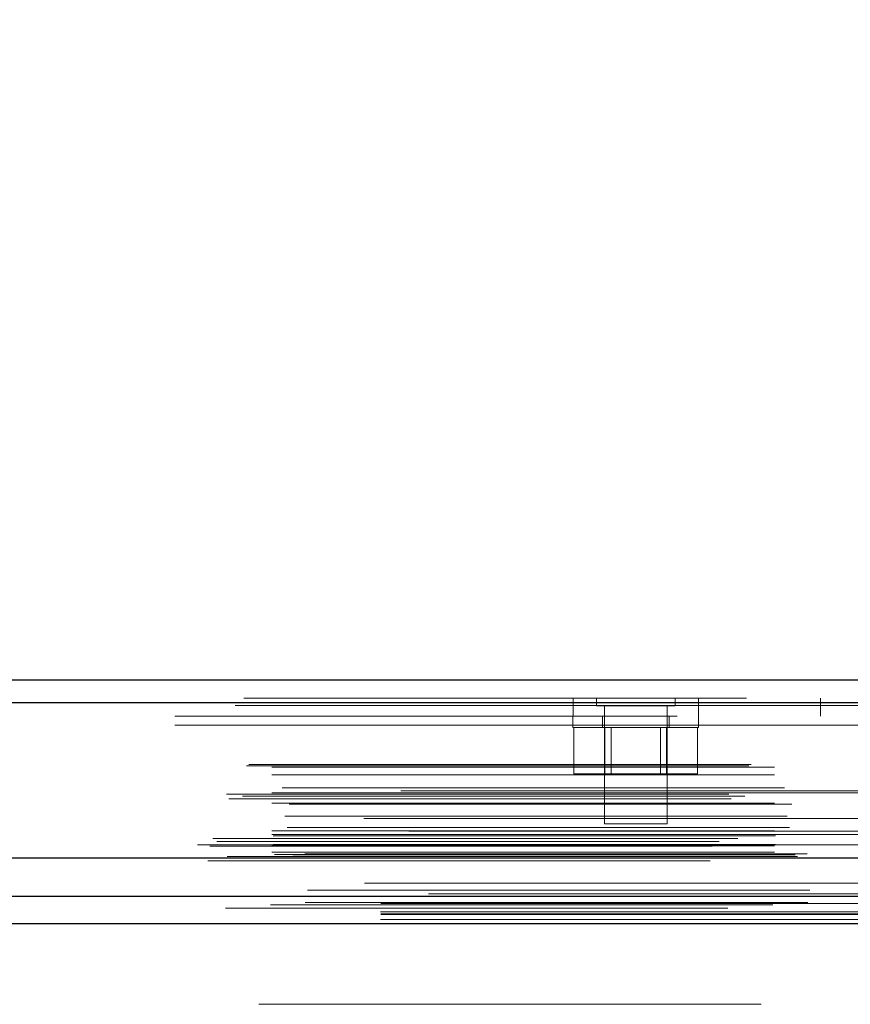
# Model space of a CAD drawing. Header units: inches. Extents: x 0.2 to 10.8, y 0.2 to 8.2.
# Tile 14 of 171: x 3.408 to 3.573, y 2.195 to 2.391. Entities that reach past the tile are written whole.
import ezdxf

# ---------------------------------------------------------------- set-up
doc = ezdxf.new("R2010")
doc.units = ezdxf.units.IN
doc.header["$MEASUREMENT"] = 0
doc.linetypes.add('HIDDEN', pattern=[0.075, 0.05, -0.025])
doc.layers.add('DIMENSIONS', color=140, linetype='Continuous')
doc.layers.add('SLD-0', color=179, linetype='Continuous')
doc.styles.add('SLDTEXTSTYLE0', font='TXT', dxfattribs={"width": 0.7})
doc.dimstyles.new('SLDDIMSTYLE0', dxfattribs={"dimtxt": 0.084961, "dimasz": 0.13, "dimexe": 0, "dimexo": 0.0625, "dimgap": 0.02124, "dimtad": 0, "dimtih": 1, "dimtoh": 1, "dimlfac": 20, "dimrnd": 1e-09, "dimzin": 12, "dimdsep": 46, "dimtxsty": 'SLDTEXTSTYLE0', "dimsah": 1, "dimcen": 0.09, "dimadec": 0, "dimazin": 3, "dimtfac": 1, "dimtofl": 0, "dimtmove": 0, "dimatfit": 3, "dimfxl": 0, "dimfrac": 2, "dimtolj": 1, "dimtzin": 12, "dimarcsym": 0})

# ---------------------------------------------------------------- blocks, each defined once
blk = doc.blocks.new('_D_29')
at = {"layer": 'DIMENSIONS'}
for p, q in [((3.07887, 2.26096), (3.07887, 2.65352)), ((4.75577, 2.26096), (4.75577, 2.65352)), ((3.07887, 2.52852), (3.66056, 2.52852)), ((3.77569, 2.52852), (3.74716, 2.52852)), ((3.74716, 2.52852), (3.74716, 2.39349)), ((4.09884, 2.52852), (4.12737, 2.52852)), ((4.12737, 2.52852), (4.12737, 2.39349)), ((4.75577, 2.52852), (4.21397, 2.52852)), ((3.74716, 2.39349), (3.77569, 2.39349)), ((4.12737, 2.39349), (4.09884, 2.39349))]:
    blk.add_line(p, q, dxfattribs=at)
for points in [[(3.07887, 2.52852), (3.20887, 2.50852), (3.20887, 2.54852)], [(4.75577, 2.52852), (4.62577, 2.54852), (4.62577, 2.50852)]]:
    blk.add_solid(points, dxfattribs=at)
at = {"layer": 'DIMENSIONS', "char_height": 0.083333, "attachment_point": 1, "style": 'SLDTEXTSTYLE0'}
for s, insert in [('33.54', (3.77569, 2.65496)), ('851.9', (3.77569, 2.50091))]:
    blk.add_mtext(s, dxfattribs=dict(at, insert=insert))

msp = doc.modelspace()

# ---------------------------------------------------------------- linework, layer by layer
at = {"layer": 'SLD-0', "linetype": 'Continuous', "lineweight": 25}
for p, q in [((3.0522282, 2.2594203), (4.7824075, 2.2594203)), ((3.0504612, 2.254958), (4.7841746, 2.254958)), ((3.0450104, 2.2240454), (4.7896253, 2.2240454)), ((3.0794673, 2.2163636), (4.7551762, 2.2163636)), ((3.0794673, 2.2109636), (4.7551762, 2.2109636))]:
    msp.add_line(p, q, dxfattribs=at)
at = {"layer": 'SLD-0', "linetype": 'HIDDEN', "lineweight": 18}
for p, q in [((4.7841746, 2.254958), (3.0504612, 2.254958)), ((3.0504612, 2.2543329), (4.7841746, 2.2543329)), ((4.7841746, 2.2543329), (3.0504612, 2.2543329)), ((3.0522282, 2.2558203), (4.7824075, 2.2558203)), ((3.5177221, 2.2558203), (3.5177221, 2.2522203)), ((3.5224012, 2.2558203), (3.5224012, 2.2542578)), ((3.5224012, 2.2542578), (3.5380262, 2.2542578)), ((3.5239637, 2.2542578), (3.5239637, 2.2308203)), ((3.5364637, 2.2308203), (3.5364637, 2.2542578)), ((3.5380262, 2.2542578), (3.5380262, 2.2558203)), ((3.5427221, 2.2522203), (3.5427221, 2.2558203)), ((3.5669596, 2.2558203), (3.5669596, 2.2522203)), ((4.7384596, 2.2522203), (3.0962096, 2.2522203)), ((3.5177137, 2.2522203), (3.5177137, 2.2499703)), ((3.5235887, 2.2522203), (3.5235887, 2.2499703)), ((3.5368387, 2.2499703), (3.5368387, 2.2522203)), ((3.5427137, 2.2499703), (3.5427137, 2.2522203)), ((3.0962096, 2.2504203), (4.7384596, 2.2504203)), ((3.0962096, 2.2504203), (4.7384596, 2.2504203)), ((4.7384596, 2.2504203), (3.0962096, 2.2504203)), ((4.7384596, 2.2504203), (3.0962096, 2.2504203)), ((3.5177137, 2.2499703), (3.5427137, 2.2499703)), ((3.5179161, 2.2499703), (3.5179161, 2.2407203)), ((3.5240649, 2.2499703), (3.5240649, 2.2407203)), ((3.5253162, 2.2499703), (3.5253162, 2.2407203)), ((3.5351112, 2.2407203), (3.5351112, 2.2499703)), ((3.5363625, 2.2499703), (3.5363625, 2.2407203)), ((3.5425113, 2.2499703), (3.5425113, 2.2407203)), ((3.0527273, 2.2423277), (4.7819084, 2.2423277)), ((3.0531657, 2.2425873), (4.78147, 2.2425873)), ((3.0577961, 2.2420873), (4.7768397, 2.2420873)), ((3.0577961, 2.2420873), (4.7768397, 2.2420873)), ((3.0577961, 2.2405678), (4.7768397, 2.2405678)), ((3.5179161, 2.2407203), (3.5240649, 2.2407203)), ((3.5240649, 2.2407203), (3.5363625, 2.2407203)), ((3.5363625, 2.2407203), (3.5425113, 2.2407203)), ((3.0487644, 2.2366681), (4.7858713, 2.2366681)), ((4.7834501, 2.2373691), (3.0511849, 2.2373691)), ((3.0519459, 2.2363175), (4.7826899, 2.2363175)), ((3.0577961, 2.2369469), (4.7768397, 2.2369469)), ((4.7762805, 2.236951), (3.0583473, 2.236951)), ((3.0598156, 2.2379828), (4.7748201, 2.2379828)), ((3.0492316, 2.2357928), (4.7853982, 2.2357928)), ((3.0577961, 2.2348799), (4.7768397, 2.2348799)), ((3.061255, 2.2346891), (4.7733757, 2.2346891)), ((4.7760962, 2.2318801), (3.0585392, 2.2318801)), ((3.0603732, 2.2322851), (4.7742625, 2.2322851)), ((3.0603732, 2.2322851), (4.7742625, 2.2322851)), ((3.5239637, 2.2308203), (3.5364637, 2.2308203)), ((4.7850177, 2.2293037), (3.0496176, 2.2293037)), ((3.0577961, 2.2293775), (4.7768397, 2.2293775)), ((3.0577961, 2.2286736), (4.7768397, 2.2286736)), ((3.0580461, 2.2284236), (4.7765897, 2.2284236)), ((3.0607991, 2.2300465), (4.7738344, 2.2300465)), ((3.0893656, 2.2286736), (4.7768397, 2.2286736)), ((3.042985, 2.2265807), (4.7916507, 2.2265807)), ((3.042985, 2.2265807), (4.7916507, 2.2265807)), ((4.7891693, 2.2266313), (3.0454664, 2.2266313)), ((3.0460262, 2.2278634), (4.7886095, 2.2278634)), ((3.0468175, 2.2272939), (4.787817, 2.2272939)), ((3.0505545, 2.227882), (4.7840812, 2.227882)), ((3.0580461, 2.2266736), (4.7765897, 2.2266736)), ((3.0454125, 2.2263256), (4.7892232, 2.2263256)), ((3.0577961, 2.2264236), (4.7768397, 2.2264236)), ((3.0577961, 2.2264236), (4.7768397, 2.2264236)), ((3.0577961, 2.2251794), (4.7768397, 2.2251794)), ((3.0577961, 2.2251794), (4.7768397, 2.2251794)), ((3.0582961, 2.2246736), (4.7763397, 2.2246736)), ((3.0582961, 2.2246736), (4.7763397, 2.2246736)), ((3.061944, 2.2246314), (4.7726917, 2.2246314)), ((3.061944, 2.2246314), (4.7726917, 2.2246314)), ((4.7643596, 2.2248203), (3.0703096, 2.2248203)), ((3.0450104, 2.2234203), (4.7896253, 2.2234203)), ((3.048276, 2.2240001), (4.7863597, 2.2240001)), ((3.0484019, 2.223984), (4.7862339, 2.223984)), ((3.0488542, 2.224271), (4.7857815, 2.224271)), ((3.0488542, 2.224271), (4.7857815, 2.224271)), ((3.0624078, 2.224303), (4.7722279, 2.224303)), ((3.0624078, 2.224303), (4.7722279, 2.224303)), ((3.0648621, 2.2175879), (4.7697736, 2.2175879)), ((3.0575234, 2.2146775), (4.7771124, 2.2146775)), ((3.0644242, 2.2151118), (4.7701974, 2.2151118)), ((3.0794673, 2.2149345), (4.7551762, 2.2149345)), ((3.0794218, 2.2132457), (4.7552218, 2.2132457)), ((3.0794673, 2.2127636), (4.7551762, 2.2127636)), ((3.0794218, 2.2117243), (4.7552218, 2.2117243)), ((3.0794673, 2.2109636), (4.7551762, 2.2109636)), ((3.0794673, 2.2109636), (4.7551762, 2.2109636)), ((3.0794673, 2.2109636), (4.7551762, 2.2109636)), ((3.0794673, 2.2109636), (4.7551762, 2.2109636)), ((3.0794673, 2.2109636), (4.7551762, 2.2109636)), ((4.7551762, 2.1948636), (3.0794673, 2.1948636))]:
    msp.add_line(p, q, dxfattribs=at)
at = {"layer": 'SLD-0', "linetype": 'HIDDEN', "lineweight": 18, "flags": 128}
for points in [[(4.7814693, 2.2189492), (3.9312338, 2.2189494), (3.053171, 2.2189492)], [(4.7762076, 2.2189601), (3.9312338, 2.2189602), (3.0584279, 2.2189601)], [(4.7889895, 2.2168251), (3.8807572, 2.216825), (3.0456423, 2.2168251)], [(4.7889885, 2.2168251), (3.988494, 2.2168232), (3.0456431, 2.2168251)], [(3.064439, 2.2151118), (3.9033989, 2.2151122), (4.7702127, 2.2151118)], [(3.0485688, 2.2140074), (3.9033921, 2.2140069), (4.7860727, 2.2140074)], [(3.0794673, 2.2128729), (3.9033921, 2.2128727), (4.7551762, 2.2128729)]]:
    msp.add_lwpolyline(points, dxfattribs=at)

# ---------------------------------------------------------------- dimensions: what is measured, and where the dimension line sits
at = {"layer": 'DIMENSIONS'}
dim = msp.add_linear_dim(base=(4.7557718, 2.5285207), p1=(3.0788718, 2.2109636), p2=(4.7557718, 2.2109636), dimstyle='SLDDIMSTYLE0', dxfattribs=at)
dim.commit()
dim.dimension.update_dxf_attribs({"geometry": '_D_29', "text_midpoint": (3.9372642, 2.5285207), "dimtype": 160})

doc.saveas('drawing.dxf')
